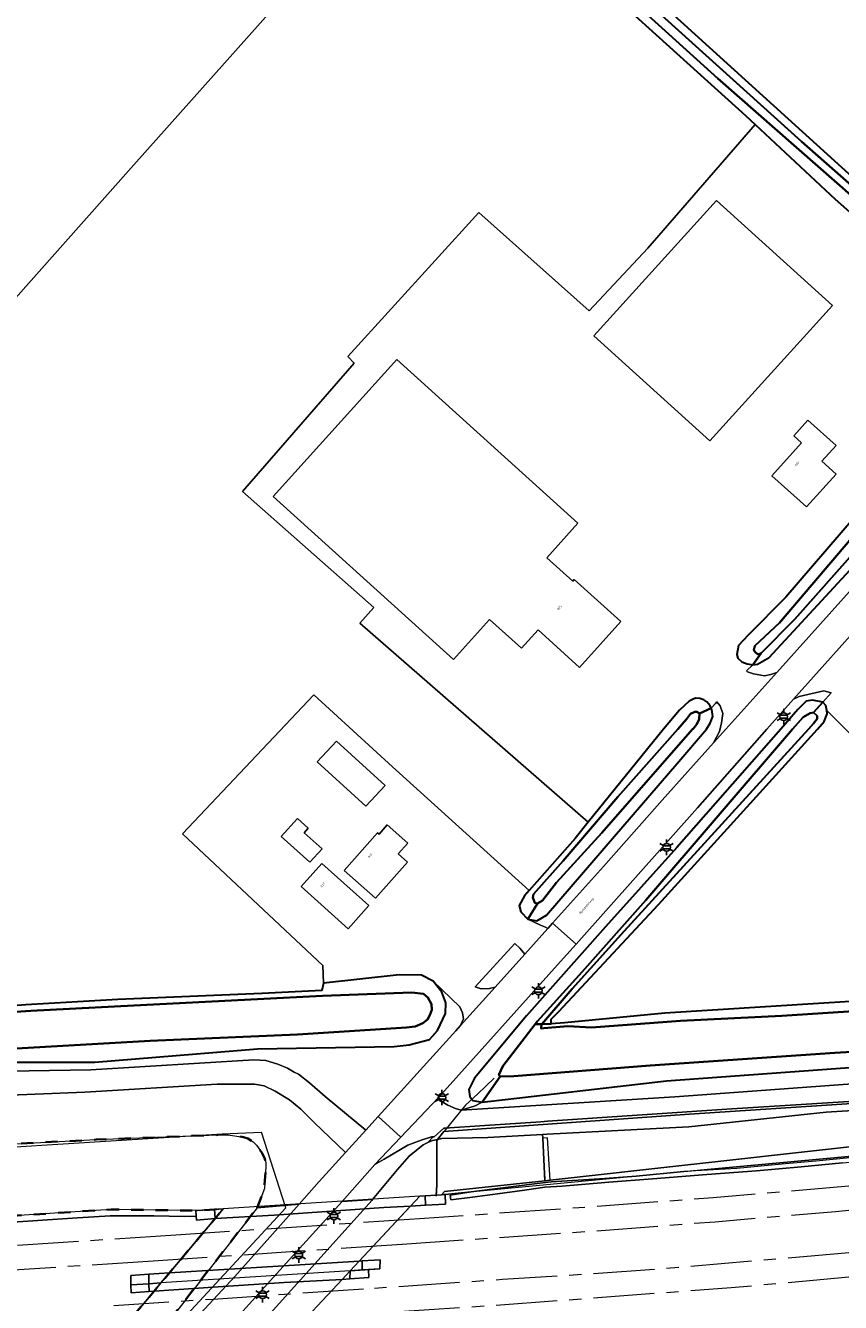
# Model space of a CAD drawing. Extents: x 105780 to 185197, y 477999 to 525027.
# Tile 193 of 256: x 109400 to 109534, y 478906 to 479115. Entities that reach past the tile are written whole.
import ezdxf
from ezdxf.enums import TextEntityAlignment as Align

# ---------------------------------------------------------------- set-up
doc = ezdxf.new("R2010")
doc.units = 0
doc.linetypes.add('AM-AS', pattern=[16, 10, -2, 2, -2])
doc.linetypes.add('XX-HIDDEN', pattern=[4, 2, -2])
for name, color, linetype, lineweight in [('B-GV-GR-GRAS_GAZON-G', 252, 'Continuous', 13), ('B-GV-GR-MATERIAALGRENS-G', 252, 'XX-HIDDEN', 35), ('B-RO-IE-MEUBILAIR_WEGMEUBILAIR-S', 252, 'Continuous', 25), ('B-RO-IE-TERREINAFSCHEIDING_KUNSTMATIG_HEKWERK-G', 252, 'IE-TERREINAFSCHEIDING-KUNSTMATIG', 18), ('B-RO-IE-TERREINAFSCHEIDING_KUNSTMATIG_SCHUTTING-G', 252, 'IE-TERREINAFSCHEIDING-KUNSTMATIG-DICHT', 18), ('B-WE-AM-AS_SPOOR-G', 252, 'AM-AS', 18), ('B-WE-GW-WATERGANG_SLOOT_INSTEEK-G', 252, 'Continuous', 30), ('B-WE-KW-KUNSTWERK-GV', 170, 'Continuous', 18), ('B-XX-KG-KADASTRAAL_BEBOUWING-G', 252, 'Continuous', 20), ('B1-WE-GR-BOUWLAND-GV', 80, 'Continuous', 13), ('B1-WE-GW-TALUD_KRUIN-G', 252, 'Continuous', 25), ('B1-WE-KW-KUNSTWERK_GELUIDSWERING_SCHERM-G', 170, 'Continuous', 18), ('B1-WE-OG-BEBOUWING-T18', 7, 'Continuous', 18), ('B1-WE-OG-BEBOUWING_TRAP-GV', 7, 'Continuous', 18), ('B1-WE-OG-TERREIN_ERF-GV', 252, 'Continuous', 18), ('B1-WE-OG-TOPOGRAFIE-T18', 10, 'Continuous', 18), ('B1-WE-OG-WEG-GV', 7, 'Continuous', 18), ('B1-WE-VH-VERHARDING_ASFALT-GV', 252, 'Continuous', 18), ('B1-WE-VH-VERHARDING_FUNDERING_ZAND-GV', 7, 'Continuous', 18), ('B1-WE-VH-VERHARDING_GESLOTEN-GV', 252, 'Continuous', 18), ('B1-WE-VH-VERHARDING_HALFVERHARDING-GV', 252, 'Continuous', 18), ('B1-WE-VH-VERHARDING_OPEN-GV', 252, 'Continuous', 18)]:
    doc.layers.add(name, color=color, linetype=linetype, lineweight=lineweight)
doc.styles.add('NLCS-ISO', font='NLCS-ISO.ttf')
doc.styles.add('NLCS-ISO-M200-T18', font='NLCS-ISO.ttf', dxfattribs={"height": 0.36})
doc.linetypes.add('IE-TERREINAFSCHEIDING-KUNSTMATIG', pattern='A,4,[82,NLCS.SHX,S=0.75,R=90,X=0,Y=0],4,-2', length=10)
doc.linetypes.add('IE-TERREINAFSCHEIDING-KUNSTMATIG-DICHT', pattern='A,8,-1,[82,NLCS.SHX,S=0.75,R=90,X=0,Y=0],-1', length=10)

# ---------------------------------------------------------------- blocks, each defined once
blk = doc.blocks.new('B-SIE-WEG_LICHTMAST-SO')
at = {"ltscale": 0.1}
for p, q in [((-1.1, 0.63), (-2.19, 1.27)), ((0, 1.27), (0, 2.53)), ((1.1, 0.63), (2.19, 1.27)), ((-1.1, -0.63), (-2.19, -1.27)), ((0, -1.27), (0, -2.53)), ((1.1, -0.63), (2.19, -1.27))]:
    blk.add_line(p, q, dxfattribs=at)
at = {"flags": 128}
for points in [[(-1.16, 0.5), (1.16, 0.5)], [(-1.16, -0.5), (1.16, -0.5)]]:
    blk.add_lwpolyline(points, dxfattribs=at)
at = {"ltscale": 0.1}
blk.add_circle((0, 0), 1.27, dxfattribs=at)
at = {"style": 'NLCS-ISO'}
blk.add_attdef('TYPE', text='', height=1.8, dxfattribs=at).set_placement((0, 2.53), align=Align.BOTTOM_CENTER)

msp = doc.modelspace()

# ---------------------------------------------------------------- linework, layer by layer
at = {"layer": 'B-GV-GR-GRAS_GAZON-G', "flags": 128}
for points in [[(109488.839, 478951.889), (109505.296, 478953.442), (109539.174, 478955.585), (109564.576, 478957.38), (109559.549, 478962.407), (109566.825, 478970.874), (109567.126, 478972.198), (109535.696, 478999.247), (109531.881, 479003.08), (109531.898, 479002.516), (109531.43, 479001.27), (109530.337, 479000), (109517.716, 478986.068), (109504.251, 478971.286), (109487.901, 478953.728), (109486.696, 478952.479), (109486.673, 478951.72)], [(109601.577, 478943.728), (109596.63, 478943.205), (109551.834, 478939.686), (109509.328, 478936.935), (109469.095, 478934.044), (109468.055, 478932.768), (109468.762, 478932.931), (109476.303, 478933.106), (109485.263, 478933.577), (109486.039, 478933.618), (109509.252, 478934.84), (109531.737, 478937.262), (109553.81, 478938.625), (109570.298, 478939.969), (109595.628, 478942.346), (109601.613, 478943.012)], [(109486.039, 478933.618), (109485.263, 478933.577), (109485.29, 478932.995), (109485.612, 478925.965), (109486.513, 478926.072), (109601.815, 478938.913), (109601.613, 478943.012), (109595.628, 478942.346), (109570.298, 478939.969), (109553.81, 478938.625), (109531.737, 478937.262), (109509.252, 478934.84)], [(109601.815, 478938.913), (109486.513, 478926.072), (109485.612, 478925.965), (109469.194, 478924.234), (109468.683, 478923.695), (109468.997, 478923.725), (109469.29, 478923.753), (109473.546, 478924.16), (109485.264, 478925.645), (109486.65, 478925.793), (109495.461, 478926.385), (109500.625, 478926.748), (109508.403, 478927.491), (109512.884, 478927.919), (109565.642, 478932.773), (109602.088, 478936.987)], [(109467.83, 478923.64), (109468.683, 478923.695), (109469.194, 478924.234), (109485.612, 478925.965), (109485.29, 478932.995), (109485.263, 478933.577), (109476.303, 478933.106), (109468.762, 478932.931), (109468.055, 478932.768), (109467.928, 478932.613), (109467.932, 478925.33)]]:
    msp.add_lwpolyline(points, close=True, dxfattribs=at)
msp.add_lwpolyline([(109443.522, 478900.311), (109452.414, 478909.835), (109453.734, 478911.249), (109455.205, 478912.824), (109463.444, 478921.648), (109463.619, 478921.835), (109465.142, 478923.466), (109465.99, 478923.521), (109467.83, 478923.64), (109467.932, 478925.33), (109467.928, 478932.613), (109468.055, 478932.768), (109467.194, 478932.57), (109466.469, 478932.246), (109465.711, 478931.907), (109463.389, 478930.017), (109461.478, 478927.85), (109457.374, 478922.928), (109457.248, 478922.777), (109435.242, 478898.294)], dxfattribs=at)
at = {"layer": 'B-GV-GR-MATERIAALGRENS-G', "flags": 128}
msp.add_lwpolyline([(109438.46, 478921.554), (109439.652, 478924.71), (109439.895, 478928.342), (109439.866, 478928.981), (109439.719, 478929.602), (109439.29, 478930.538), (109438.349, 478931.832), (109437.83, 478932.353), (109436.927, 478932.945), (109436.212, 478933.154), (109433.315, 478933.579), (109431.955, 478933.497), (109412.093, 478932.737), (109383.64, 478931.238), (109370.998, 478930.383), (109358.843, 478929.804), (109312.09, 478927.222), (109284.796, 478925.602), (109244.685, 478923.83), (109190.964, 478920.737), (109191.05, 478919.529), (109191.983, 478906.396), (109197.101, 478906.908), (109201.553, 478907.802), (109206.867, 478908.301), (109222.471, 478909.48), (109244.96, 478911.462), (109268.229, 478913.396), (109297.899, 478915.668), (109321.326, 478916.876), (109341.799, 478918.408), (109353.683, 478917.537), (109372.492, 478918.53), (109414.545, 478921.298), (109428.405, 478921.111), (109428.648, 478921.108), (109431.489, 478921.292), (109432.904, 478921.383), (109431.559, 478919.783), (109424.078, 478910.879), (109422.7, 478909.239), (109421.562, 478907.884), (109413.588, 478898.394), (109412.17, 478896.706), (109410.855, 478896.616), (109408.974, 478896.491), (109405.408, 478886.037), (109407.586, 478886.362), (109410.344, 478887.481), (109412.241, 478888.475), (109414.002, 478890.254), (109419.54, 478897.268)], close=True, dxfattribs=at)
at = {"layer": 'B-RO-IE-TERREINAFSCHEIDING_KUNSTMATIG_HEKWERK-G', "flags": 128}
for points in [[(109601.577, 478943.728), (109596.63, 478943.205), (109551.834, 478939.686), (109509.328, 478936.935), (109469.095, 478934.044)], [(109477.307, 478942.787), (109474.624, 478940.26), (109472.637, 478938.389), (109472.082, 478937.708), (109469.474, 478934.509), (109469.095, 478934.044)], [(109176.295, 478906.332), (109172.353, 478912.304), (109174.595, 478916.597), (109176.189, 478918.252), (109178.728, 478919.059), (109191.386, 478919.812), (109244.685, 478923.83), (109284.796, 478925.602), (109312.09, 478927.222), (109343.183, 478928.695), (109363.176, 478929.303), (109432.722, 478933.666), (109439.164, 478933.956)], [(109405.024, 478885.887), (109409.857, 478885.04), (109414.924, 478890.657), (109420.882, 478897.449), (109443.176, 478921.582), (109439.164, 478933.956)], [(109469.095, 478934.044), (109467.928, 478932.613), (109467.932, 478925.33), (109467.821, 478923.487)], [(109485.271, 478933.522), (109485.379, 478931.244), (109485.634, 478926.177)]]:
    msp.add_lwpolyline(points, dxfattribs=at)
at = {"layer": 'B-RO-IE-TERREINAFSCHEIDING_KUNSTMATIG_SCHUTTING-G', "flags": 128}
for points in [[(109470.198, 478922.879), (109473.785, 478923.319), (109477.86, 478923.87), (109482.302, 478924.474), (109485.655, 478924.919), (109488.49, 478925.132), (109496.11, 478925.763), (109503.305, 478926.308), (109512.169, 478927.036), (109520.325, 478927.635), (109527.67, 478928.299), (109534.424, 478928.936), (109540.666, 478929.493), (109550.484, 478930.371), (109555.264, 478930.822), (109560.152, 478931.33), (109566.518, 478932.01), (109574.353, 478932.891), (109582.995, 478933.819), (109590.985, 478934.728), (109602.19, 478935.897), (109602.1, 478936.682)], [(109465.142, 478923.466), (109432.904, 478921.383)], [(109465.142, 478923.466), (109465.99, 478923.521), (109468.683, 478923.695), (109469.29, 478923.753)], [(109338.673, 478916.009), (109338.764, 478915.203), (109344.748, 478915.587), (109350.642, 478915.99), (109363.048, 478916.847), (109367.862, 478917.155), (109376.249, 478917.723), (109385.482, 478918.359), (109396.792, 478919.097), (109409.009, 478919.9), (109414.369, 478920.258), (109415.872, 478920.272), (109421.55, 478920.238), (109426.538, 478920.125), (109428.461, 478920.2)], [(109428.405, 478921.111), (109428.648, 478921.108), (109431.489, 478921.292), (109432.904, 478921.383)], [(109431.559, 478919.783), (109441.27, 478920.378), (109459.227, 478921.593), (109463.619, 478921.835)], [(109469.36, 478922.181), (109466.044, 478921.981), (109463.619, 478921.835)], [(109428.501, 478919.537), (109431.559, 478919.783)], [(109455.205, 478912.824), (109441.906, 478912.004), (109424.078, 478910.879)], [(109458.652, 478913.04), (109455.205, 478912.824)], [(109424.078, 478910.879), (109417.735, 478910.483)], [(109421.562, 478907.884), (109432.091, 478908.609), (109442.875, 478909.292), (109452.414, 478909.835)], [(109453.734, 478911.249), (109422.7, 478909.239)], [(109456.789, 478910.112), (109452.414, 478909.835)], [(109453.734, 478911.249), (109458.585, 478911.563)], [(109417.781, 478908.92), (109422.7, 478909.239)], [(109421.562, 478907.884), (109417.817, 478907.648)]]:
    msp.add_lwpolyline(points, dxfattribs=at)
at = {"layer": 'B-WE-AM-AS_SPOOR-G', "flags": 128}
for points in [[(109980.506, 478981.124), (109958.612, 478977.754), (109923.482, 478972.774), (109897.706, 478969.366), (109630.141, 478935.377), (109601.719, 478931.932), (109572.265, 478928.679), (109552.609, 478926.704), (109532.938, 478924.885), (109513.252, 478923.222), (109495.641, 478921.864), (109465.878, 478919.801)], [(109980.506, 478977.088), (109959.191, 478973.803), (109923.953, 478968.802), (109898.177, 478965.395), (109630.623, 478931.408), (109602.21, 478927.963), (109572.688, 478924.702), (109552.985, 478922.723), (109533.268, 478920.899), (109513.537, 478919.232), (109493.295, 478917.684), (109462.17, 478915.536), (109462.208, 478915.538)], [(109980.506, 478965.103), (109976.635, 478964.495), (109960.729, 478962.108), (109920.354, 478956.327), (109899.811, 478953.591), (109865.029, 478949.335), (109854.647, 478948.192), (109794.02, 478942.125), (109774.604, 478940.336), (109726.278, 478935.649), (109687.967, 478931.434), (109681.346, 478930.544), (109646.651, 478926.36), (109607.127, 478921.459), (109580.268, 478918.524), (109534.287, 478914.066), (109504.818, 478911.559), (109492.689, 478910.671), (109478.686, 478909.794), (109455.925, 478908.241)], [(109980.506, 478961.104), (109956.556, 478957.506), (109923.25, 478952.774), (109896.65, 478949.322), (109865.329, 478945.56), (109849.447, 478943.797), (109823.295, 478941.171), (109795.775, 478938.285), (109735.531, 478932.518), (109713.555, 478930.315), (109693.471, 478928.035), (109599.687, 478916.615), (109563.951, 478912.777), (109516.206, 478908.433), (109477.354, 478905.53), (109459.944, 478904.393), (109456.116, 478904.241), (109452.254, 478903.977)], [(109465.878, 478919.801), (109425.128, 478917.094)], [(109425.128, 478917.094), (109281.567, 478907.599), (109255.537, 478905.773), (109223.173, 478903.214), (109197.494, 478900.905)], [(109462.208, 478915.539), (109421.4, 478912.84)], [(109421.4, 478912.84), (109282.681, 478903.666), (109255.798, 478901.783), (109223.478, 478899.226), (109202.021, 478897.296)], [(109455.925, 478908.241), (109431.24, 478906.556), (109414.985, 478905.52)]]:
    msp.add_lwpolyline(points, dxfattribs=at)
at = {"layer": 'B-WE-GW-WATERGANG_SLOOT_INSTEEK-G', "flags": 128}
for points in [[(109487.422, 479134.535), (109486.419, 479133.705), (109485.882, 479133.053), (109485.446, 479132.523), (109485.18, 479131.49), (109485.157, 479130.795), (109518.517, 479100.584), (109520.111, 479099.1), (109533.222, 479086.889), (109554.34, 479068.229), (109555.941, 479067.453), (109556.794, 479067.162), (109557.589, 479067.172), (109558.326, 479067.415), (109558.837, 479067.896), (109559.156, 479068.583), (109559.212, 479069.344), (109559.064, 479069.944), (109558.165, 479070.899), (109543.146, 479084.074), (109501.455, 479121.873)], [(109555.11, 479070.15), (109539.782, 479084.03), (109513.977, 479106.673), (109488.226, 479130.011), (109487.235, 479130.906), (109488.199, 479132.085), (109496.32, 479124.699), (109527.721, 479096.321), (109553.716, 479073.406), (109556.4, 479071.172), (109556.881, 479070.627), (109557.024, 479069.861), (109556.587, 479069.642), (109555.99, 479069.627)], [(109487.235, 479130.906), (109488.226, 479130.011), (109513.977, 479106.673), (109539.782, 479084.03), (109555.11, 479070.15), (109555.99, 479069.627), (109556.587, 479069.642), (109557.024, 479069.861), (109556.881, 479070.627), (109556.4, 479071.172), (109553.716, 479073.406), (109527.721, 479096.321), (109496.32, 479124.699), (109488.199, 479132.085)], [(109537.019, 479027.551), (109539.415, 479030.098), (109541.576, 479032.552), (109542.516, 479034.048), (109542.614, 479035.106), (109542.511, 479036.103), (109541.306, 479035.426), (109541.287, 479034.797), (109540.388, 479033.564), (109526.602, 479018.034), (109521.1, 479012.465), (109519.743, 479010.567), (109520.507, 479010.644), (109522.429, 479011.747)], [(109520.596, 479012.248), (109521.1, 479012.465), (109526.602, 479018.034), (109540.388, 479033.564), (109541.287, 479034.797), (109541.306, 479035.426), (109540.888, 479035.869), (109540.495, 479036.047), (109540.029, 479035.961), (109537.804, 479033.575), (109524.098, 479017.413), (109520.076, 479013.688), (109519.889, 479012.965), (109520.142, 479012.56)], [(109491.749, 478960.222), (109502.202, 478971.986), (109526.24, 479000), (109527.978, 479001.952), (109529.126, 479002.647), (109529.658, 479002.731), (109531.192, 479004.426), (109529.536, 479004.784), (109528.468, 479004.591), (109527.133, 479003.215), (109524.304, 479000), (109507.29, 478980.617), (109495.567, 478967.591), (109482.635, 478953.022), (109474.096, 478942.787), (109473.185, 478940.926), (109473.319, 478939.789), (109473.819, 478939.148), (109475.372, 478938.898), (109478.292, 478943.09), (109478.066, 478943.329), (109478.748, 478944.761), (109484.055, 478951.657), (109484.425, 478952.139)], [(109484.413, 478971.426), (109484.01, 478971.554), (109483.688, 478972.435), (109483.762, 478972.955), (109488.628, 478978.441), (109497.591, 478988.915), (109507.443, 479000), (109508.847, 479001.661), (109509.535, 479002.503), (109510.208, 479002.847), (109510.572, 479002.836), (109510.961, 479002.56), (109512.901, 479003.47), (109512.715, 479003.85), (109512.203, 479004.462), (109511.716, 479004.808), (109511.06, 479005.027), (109510.333, 479005.081), (109509.963, 479004.927), (109509.291, 479004.615), (109507.723, 479003.138), (109505.072, 479000), (109492.731, 478984.752), (109490.58, 478982.095), (109483.071, 478973.58), (109482.299, 478972.705), (109481.433, 478971.096), (109481.695, 478970.095), (109482.827, 478968.894)], [(109504.251, 478971.286), (109517.716, 478986.068), (109530.337, 479000), (109531.43, 479001.27), (109531.898, 479002.516), (109531.881, 479003.08), (109531.691, 479003.897), (109531.192, 479004.426), (109529.658, 479002.731), (109530.273, 479002.215), (109530.258, 479001.719), (109529.704, 479000.94), (109528.842, 479000), (109510.655, 478980.048), (109498.651, 478966.879), (109490.125, 478957.438), (109485.134, 478951.665), (109486.673, 478951.72), (109486.696, 478952.479), (109487.901, 478953.728)], [(109493.988, 478978.898), (109507.297, 478994.327), (109512.119, 479000), (109512.763, 479000.999), (109513.193, 479002.08), (109513.028, 479003.211), (109512.901, 479003.47), (109510.961, 479002.56), (109510.935, 479001.665), (109510.546, 479000.849), (109509.926, 479000.072), (109509.863, 479000), (109494.976, 478983.013), (109487.535, 478974.875), (109485.24, 478971.924), (109484.413, 478971.426), (109482.827, 478968.894), (109484.338, 478968.615), (109485.883, 478969.503)], [(109507.443, 479000), (109497.591, 478988.915), (109488.628, 478978.441), (109483.762, 478972.955), (109483.688, 478972.435), (109484.01, 478971.554), (109484.413, 478971.426), (109485.24, 478971.924), (109487.535, 478974.875), (109494.976, 478983.013), (109509.863, 479000), (109509.926, 479000.072), (109510.546, 479000.849), (109510.935, 479001.665), (109510.961, 479002.56), (109510.572, 479002.836), (109510.208, 479002.847), (109509.535, 479002.503), (109508.847, 479001.661)], [(109510.655, 478980.048), (109528.842, 479000), (109529.704, 479000.94), (109530.258, 479001.719), (109530.273, 479002.215), (109529.658, 479002.731), (109529.126, 479002.647), (109527.978, 479001.952), (109526.24, 479000), (109502.202, 478971.986), (109491.749, 478960.222), (109484.425, 478952.139), (109484.055, 478951.657), (109485.134, 478951.665), (109490.125, 478957.438), (109498.651, 478966.879)], [(109507.848, 478952.229), (109524.476, 478953.011), (109548.85, 478954.606), (109575.542, 478956.074), (109589.324, 478956.824), (109600.787, 478957.701), (109601.19, 478957.573), (109599.215, 478959.693), (109598.114, 478959.959), (109574.813, 478958.026), (109564.576, 478957.38), (109539.174, 478955.585), (109505.296, 478953.442), (109488.839, 478951.889), (109486.673, 478951.72), (109485.134, 478951.665), (109485.003, 478951.146), (109485.056, 478950.971), (109485.463, 478951.017), (109489.42, 478951.305), (109493.3, 478951.096)], [(109462.937, 478951.131), (109464.393, 478951.262), (109465.628, 478951.805), (109466.401, 478952.421), (109466.77, 478953.107), (109467.088, 478954.026), (109467.057, 478954.956), (109466.45, 478956.019), (109465.714, 478956.621), (109463.805, 478956.853), (109449.158, 478956.303), (109431.017, 478955.392), (109415.083, 478954.532), (109401.361, 478953.839), (109391.588, 478953.212), (109390.313, 478953.308), (109387.556, 478953.11), (109389.906, 478951.277), (109393.013, 478948.398), (109395.133, 478947.464), (109420.953, 478948.9), (109445.079, 478949.98)]]:
    msp.add_lwpolyline(points, close=True, dxfattribs=at)
for points in [[(109536.233, 479034.534), (109525.144, 479021.641), (109518.96, 479015.429), (109517.384, 479013.72), (109517.108, 479012.237), (109517.289, 479011.635), (109517.935, 479011.052), (109518.819, 479010.694), (109519.743, 479010.567), (109521.1, 479012.465), (109520.596, 479012.248), (109520.142, 479012.56), (109519.889, 479012.965), (109520.076, 479013.688), (109524.098, 479017.413), (109537.804, 479033.575)], [(109703.057, 478961.466), (109691.356, 478960.422), (109675.281, 478958.695), (109655.022, 478956.861), (109622.998, 478953.752), (109597.212, 478951.503), (109575.967, 478949.698), (109553.743, 478948.155), (109533.155, 478946.969), (109502.904, 478944.911), (109480.557, 478943.139), (109478.292, 478943.09), (109475.372, 478938.898), (109505.554, 478942.389), (109542.367, 478945.028), (109582.001, 478948.284), (109606.94, 478950.285), (109635.81, 478952.928), (109668.552, 478956.156), (109700.309, 478959.647)], [(109397.265, 478945.444), (109411.865, 478945.418), (109438.502, 478947.601), (109460.939, 478947.983), (109463.401, 478948.26), (109466.698, 478949.155), (109467.191, 478949.704), (109468.027, 478950.633), (109469.335, 478953.398), (109469.388, 478955.148), (109468.74, 478956.919), (109467.333, 478958.713), (109465.435, 478959.704), (109461.758, 478959.756), (109449.347, 478958.369), (109449.076, 478957.156), (109439.26, 478956.706), (109415.606, 478955.727), (109400.525, 478954.801), (109392.561, 478954.246)], [(109391.588, 478953.212), (109401.361, 478953.839), (109415.083, 478954.532), (109431.017, 478955.392), (109449.158, 478956.303), (109463.805, 478956.853), (109465.714, 478956.621), (109466.45, 478956.019), (109467.057, 478954.956), (109467.088, 478954.026), (109466.77, 478953.107), (109466.401, 478952.421), (109465.628, 478951.805), (109464.393, 478951.262), (109462.937, 478951.131), (109445.079, 478949.98), (109420.953, 478948.9), (109395.133, 478947.464)], [(109548.85, 478954.606), (109524.476, 478953.011), (109507.848, 478952.229), (109493.3, 478951.096), (109489.42, 478951.305), (109485.463, 478951.017), (109485.056, 478950.971), (109485.003, 478951.146), (109485.134, 478951.665), (109484.055, 478951.657), (109478.748, 478944.761), (109478.066, 478943.329), (109478.292, 478943.09), (109480.557, 478943.139), (109502.904, 478944.911), (109533.155, 478946.969), (109553.743, 478948.155)]]:
    msp.add_lwpolyline(points, dxfattribs=at)
at = {"layer": 'B-WE-KW-KUNSTWERK-GV', "flags": 128}
msp.add_lwpolyline([(109441.952, 478898.631), (109443.522, 478900.311), (109452.414, 478909.835), (109453.734, 478911.249), (109455.205, 478912.824), (109465.142, 478923.466), (109432.904, 478921.383), (109431.559, 478919.783), (109422.7, 478909.239), (109421.562, 478907.884), (109413.588, 478898.394), (109412.17, 478896.706)], close=True, dxfattribs=at)
at = {"layer": 'B-XX-KG-KADASTRAAL_BEBOUWING-G', "flags": 128}
for points in [[(109532.78, 479069.454), (109513.768, 479086.666), (109493.682, 479064.48), (109512.694, 479047.267)], [(109498.11, 479017.649), (109490.456, 479024.56), (109490.197, 479024.273), (109485.947, 479028.11), (109491.054, 479033.766), (109461.369, 479060.568), (109441.098, 479038.117), (109470.653, 479011.432), (109476.576, 479017.992), (109481.819, 479013.258), (109484.534, 479016.265), (109491.324, 479010.134)], [(109533.39, 479041.82), (109531.062, 479043.91), (109533.383, 479046.497), (109528.764, 479050.642), (109526.458, 479048.073), (109527.716, 479046.945), (109522.866, 479041.54), (109528.557, 479036.434)], [(109451.453, 478998.021), (109448.317, 478994.639), (109456.298, 478987.412), (109459.434, 478990.794)], [(109449.115, 478980.368), (109446.18, 478983.013), (109446.849, 478983.756), (109445.066, 478985.363), (109442.422, 478982.429), (109447.092, 478978.22)], [(109463.163, 478981.326), (109459.788, 478984.319), (109458.456, 478982.817), (109458.221, 478983.025), (109452.747, 478976.851), (109457.895, 478972.286), (109463.139, 478978.199), (109461.6, 478979.564)], [(109456.803, 478971.092), (109449.084, 478978.005), (109445.686, 478974.211), (109453.405, 478967.298)]]:
    msp.add_lwpolyline(points, close=True, dxfattribs=at)
at = {"layer": 'B1-WE-GR-BOUWLAND-GV', "flags": 128}
msp.add_lwpolyline([(109531.754, 479140.148), (109491.93, 479175.472), (109469.808, 479150.428), (109483.668, 479137.922), (109482.743, 479137.047), (109482.063, 479136.427), (109485.882, 479133.053), (109486.419, 479133.705), (109487.422, 479134.535), (109501.455, 479121.873), (109543.146, 479084.074), (109558.165, 479070.899), (109559.064, 479069.944), (109566.598, 479063.132), (109567.753, 479062.163), (109590.647, 479087.731), (109589.556, 479088.822)], close=True, dxfattribs=at)
for points in [[(109466.886, 479147.088), (109418.233, 479092.505), (109337.508, 479001.62)], [(109392.561, 478954.246), (109400.525, 478954.801), (109415.606, 478955.727), (109439.26, 478956.706), (109449.076, 478957.156), (109449.347, 478958.369), (109449.235, 478961.249), (109426.246, 478982.878), (109447.744, 479005.632), (109460.674, 478993.85), (109483.071, 478973.58), (109490.58, 478982.095), (109492.731, 478984.752), (109455.304, 479017.405), (109457.606, 479019.945), (109436.082, 479038.942), (109454.378, 479059.976), (109453.346, 479061.088), (109474.817, 479084.702), (109492.924, 479068.586), (109502.513, 479078.831), (109520.111, 479099.1), (109518.517, 479100.584), (109485.157, 479130.795)]]:
    msp.add_lwpolyline(points, dxfattribs=at)
at = {"layer": 'B1-WE-GW-TALUD_KRUIN-G', "flags": 128}
for points in [[(109486.513, 478926.072), (109601.815, 478938.913)], [(109468.683, 478923.695), (109469.194, 478924.234), (109485.612, 478925.965)]]:
    msp.add_lwpolyline(points, dxfattribs=at)
at = {"layer": 'B1-WE-KW-KUNSTWERK_GELUIDSWERING_SCHERM-G', "flags": 128}
for points in [[(109602.097, 478936.988), (109565.642, 478932.773), (109512.884, 478927.919), (109468.683, 478923.695), (109465.142, 478923.466)], [(109465.142, 478923.466), (109432.904, 478921.383)], [(109432.904, 478921.383), (109428.648, 478921.108), (109414.545, 478921.298), (109372.492, 478918.53), (109337.782, 478915.943)]]:
    msp.add_lwpolyline(points, dxfattribs=at)
at = {"layer": 'B1-WE-OG-BEBOUWING_TRAP-GV', "flags": 128}
msp.add_lwpolyline([(109485.29, 478932.995), (109485.612, 478925.965), (109486.513, 478926.072), (109486.076, 478933.034)], close=True, dxfattribs=at)
at = {"layer": 'B1-WE-OG-TERREIN_ERF-GV', "flags": 128}
for points in [[(109554.34, 479068.229), (109533.222, 479086.889), (109520.111, 479099.1), (109502.513, 479078.831), (109492.924, 479068.586), (109474.817, 479084.702), (109453.346, 479061.088), (109454.378, 479059.976), (109436.082, 479038.942), (109457.606, 479019.945), (109455.304, 479017.405), (109492.731, 478984.752), (109505.072, 479000), (109507.723, 479003.138), (109509.291, 479004.615), (109509.963, 479004.927), (109510.333, 479005.081), (109511.06, 479005.027), (109511.716, 479004.808), (109512.203, 479004.462), (109512.715, 479003.85), (109512.901, 479003.47), (109513.635, 479004.238), (109513.85, 479004.462), (109514.389, 479003.845), (109514.821, 479002.601), (109514.613, 479001.067), (109514.269, 478999.62), (109513.269, 478997.748), (109515.297, 479000), (109523.665, 479009.295), (109522.665, 479008.956), (109521.632, 479008.732), (109519.863, 479009.052), (109518.883, 479009.415), (109518.687, 479009.549), (109519.743, 479010.567), (109518.819, 479010.694), (109517.935, 479011.052), (109517.289, 479011.635), (109517.108, 479012.237), (109517.384, 479013.72), (109518.96, 479015.429), (109525.144, 479021.641), (109536.233, 479034.534)], [(109534.809, 479014.315), (109526.397, 479004.914), (109527.34, 479005.38), (109531.37, 479006.31), (109532.592, 479005.988), (109531.192, 479004.426), (109531.691, 479003.897), (109531.881, 479003.08), (109535.696, 478999.247)]]:
    msp.add_lwpolyline(points, dxfattribs=at)
for points in [[(109513.768, 479086.666), (109532.78, 479069.454), (109512.694, 479047.267), (109493.682, 479064.48)], [(109491.054, 479033.766), (109485.947, 479028.11), (109490.197, 479024.273), (109490.456, 479024.56), (109498.11, 479017.649), (109491.324, 479010.134), (109484.534, 479016.265), (109481.819, 479013.258), (109476.576, 479017.992), (109470.653, 479011.432), (109441.098, 479038.117), (109461.369, 479060.568)], [(109526.458, 479048.073), (109528.764, 479050.642), (109533.383, 479046.497), (109531.062, 479043.91), (109533.39, 479041.82), (109528.557, 479036.434), (109522.866, 479041.54), (109527.716, 479046.945)], [(109483.071, 478973.58), (109460.674, 478993.85), (109447.744, 479005.632), (109426.246, 478982.878), (109449.235, 478961.249), (109449.347, 478958.369), (109461.758, 478959.756), (109465.435, 478959.704), (109467.333, 478958.713), (109471.717, 478954.482), (109472.145, 478953.518), (109472.323, 478952.555), (109471.824, 478951.44), (109477.47, 478957.708), (109476.549, 478957.51), (109475.18, 478957.456), (109474.184, 478957.801), (109480.714, 478964.899), (109481.547, 478964.119), (109482.334, 478963.113), (109486.125, 478967.332), (109485.73, 478967.582), (109484.915, 478967.893), (109482.827, 478968.894), (109481.695, 478970.095), (109481.433, 478971.096), (109482.299, 478972.705)], [(109459.434, 478990.794), (109456.298, 478987.412), (109448.317, 478994.639), (109451.453, 478998.021)], [(109446.849, 478983.756), (109446.18, 478983.013), (109449.115, 478980.368), (109447.092, 478978.22), (109442.422, 478982.429), (109445.066, 478985.363)], [(109458.221, 478983.025), (109458.456, 478982.817), (109459.788, 478984.319), (109463.163, 478981.326), (109461.6, 478979.564), (109463.139, 478978.199), (109457.895, 478972.286), (109452.747, 478976.851)], [(109456.803, 478971.092), (109453.405, 478967.298), (109445.686, 478974.211), (109449.084, 478978.005)]]:
    msp.add_lwpolyline(points, close=True, dxfattribs=at)
at = {"layer": 'B1-WE-OG-WEG-GV', "flags": 128}
for points in [[(109523.665, 479009.295), (109546.561, 479034.806), (109546.17, 479036.21), (109545.84, 479036.8), (109544.228, 479038.137), (109543.869, 479037.736), (109542.511, 479036.103), (109542.614, 479035.106), (109542.516, 479034.048), (109541.576, 479032.552), (109539.415, 479030.098), (109537.019, 479027.551), (109522.429, 479011.747), (109520.507, 479010.644), (109519.743, 479010.567), (109518.687, 479009.549), (109518.883, 479009.415), (109519.863, 479009.052), (109521.632, 479008.732), (109522.665, 479008.956)], [(109531.192, 479004.426), (109532.592, 479005.988), (109531.37, 479006.31), (109527.34, 479005.38), (109526.397, 479004.914), (109522.046, 479000), (109510.679, 478987.138), (109490.753, 478964.777), (109487.728, 478961.383), (109468.183, 478939.644), (109468.778, 478938.948), (109469.755, 478938.408), (109470.994, 478937.822), (109471.917, 478937.579), (109474.225, 478938.258), (109475.372, 478938.898), (109473.819, 478939.148), (109473.319, 478939.789), (109473.185, 478940.926), (109474.096, 478942.787), (109482.635, 478953.022), (109495.567, 478967.591), (109507.29, 478980.617), (109524.304, 479000), (109527.133, 479003.215), (109528.468, 479004.591), (109529.536, 479004.784)], [(109513.269, 478997.748), (109514.269, 478999.62), (109514.613, 479001.067), (109514.821, 479002.601), (109514.389, 479003.845), (109513.85, 479004.462), (109513.635, 479004.238), (109512.901, 479003.47), (109513.028, 479003.211), (109513.193, 479002.08), (109512.763, 479000.999), (109512.119, 479000), (109507.297, 478994.327), (109493.988, 478978.898), (109485.883, 478969.503), (109484.338, 478968.615), (109482.827, 478968.894), (109484.915, 478967.893), (109485.73, 478967.582), (109486.125, 478967.332), (109486.908, 478968.203), (109495.247, 478977.486), (109504.85, 478988.398)], [(109482.334, 478963.113), (109481.547, 478964.119), (109480.714, 478964.899), (109474.184, 478957.801), (109475.18, 478957.456), (109476.549, 478957.51), (109477.47, 478957.708)], [(109467.313, 478933.188), (109467.061, 478933.182), (109465.372, 478932.652), (109463.173, 478931.809), (109459.306, 478929.516), (109457.761, 478928.652), (109452.392, 478922.611), (109457.374, 478922.928), (109461.478, 478927.85), (109463.389, 478930.017), (109465.711, 478931.907), (109466.469, 478932.246)]]:
    msp.add_lwpolyline(points, close=True, dxfattribs=at)
for points in [[(109700.309, 478959.647), (109668.552, 478956.156), (109635.81, 478952.928), (109606.94, 478950.285), (109582.001, 478948.284), (109542.367, 478945.028), (109505.554, 478942.389), (109475.372, 478938.898), (109474.225, 478938.258), (109471.917, 478937.579), (109506.933, 478939.773), (109570.317, 478944.394), (109614.987, 478948.66), (109661.837, 478953.452), (109727.581, 478960.229)], [(109394.278, 478943.892), (109411.193, 478944.177), (109437.943, 478945.8), (109439.905, 478945.705), (109441.841, 478945.091), (109443.441, 478944.435), (109444.556, 478943.775), (109445.228, 478943.438), (109447.026, 478942.07), (109449.636, 478939.794), (109456.286, 478934.302), (109458.311, 478936.535), (109471.047, 478950.578), (109471.824, 478951.44), (109472.323, 478952.555), (109472.145, 478953.518), (109471.717, 478954.482), (109467.333, 478958.713), (109468.74, 478956.919), (109469.388, 478955.148), (109469.335, 478953.398), (109468.027, 478950.633), (109467.191, 478949.704), (109466.698, 478949.155), (109463.401, 478948.26), (109460.939, 478947.983), (109438.502, 478947.601), (109411.865, 478945.418), (109397.265, 478945.444)], [(109719.781, 478956.796), (109671.091, 478951.763), (109616.166, 478946.037), (109575.56, 478942.12), (109543.354, 478939.463), (109516.303, 478937.781), (109486.046, 478935.746), (109484.966, 478935.673), (109475.769, 478935.054), (109469.166, 478934.634), (109469.098, 478934.629), (109467.485, 478933.192), (109467.313, 478933.188), (109466.469, 478932.246), (109467.194, 478932.57), (109468.055, 478932.768), (109469.095, 478934.044), (109509.328, 478936.935), (109551.834, 478939.686), (109596.63, 478943.205), (109601.577, 478943.728), (109638.586, 478947.638), (109685.191, 478952.42), (109705.347, 478954.691)], [(109383.64, 478931.238), (109412.093, 478932.737), (109431.955, 478933.497), (109433.315, 478933.579), (109436.212, 478933.154), (109436.927, 478932.945), (109437.83, 478932.353), (109438.349, 478931.832), (109439.29, 478930.538), (109439.719, 478929.602), (109439.866, 478928.981), (109439.895, 478928.342), (109439.652, 478924.71), (109438.46, 478921.554), (109445.381, 478922.161), (109448.626, 478925.874), (109452.931, 478930.611), (109447.789, 478935.552), (109445.621, 478937.748), (109443.796, 478939.26), (109441.397, 478940.663), (109439.602, 478941.547), (109438.048, 478941.802), (109431.923, 478941.844), (109410.219, 478940.501), (109393.871, 478939.875)]]:
    msp.add_lwpolyline(points, dxfattribs=at)
at = {"layer": 'B1-WE-VH-VERHARDING_ASFALT-GV', "flags": 128}
for points in [[(109627, 479124.55), (109568.343, 479059.098), (109561.889, 479051.897), (109550.549, 479039.25), (109546.561, 479034.806), (109523.665, 479009.295), (109515.297, 479000), (109513.269, 478997.748), (109504.85, 478988.398), (109495.247, 478977.486), (109486.908, 478968.203), (109490.753, 478964.777), (109510.679, 478987.138), (109522.046, 479000), (109526.397, 479004.914), (109534.809, 479014.315), (109604.91, 479092.635), (109611.222, 479099.688), (109616.43, 479105.5), (109621.01, 479110.622), (109625.832, 479116.008)], [(109393.871, 478939.875), (109410.219, 478940.501), (109431.923, 478941.844), (109438.048, 478941.802), (109439.602, 478941.547), (109441.397, 478940.663), (109443.796, 478939.26), (109445.621, 478937.748), (109447.789, 478935.552), (109452.931, 478930.611), (109456.286, 478934.302), (109449.636, 478939.794), (109447.026, 478942.07), (109445.228, 478943.438), (109444.556, 478943.775), (109443.441, 478944.435), (109441.841, 478945.091), (109439.905, 478945.705), (109437.943, 478945.8), (109411.193, 478944.177), (109394.278, 478943.892)], [(109570.317, 478944.394), (109506.933, 478939.773), (109471.917, 478937.579), (109470.994, 478937.822), (109469.755, 478938.408), (109468.778, 478938.948), (109468.183, 478939.644), (109462.031, 478933.155), (109457.761, 478928.652), (109459.306, 478929.516), (109463.173, 478931.809), (109465.372, 478932.652), (109467.061, 478933.182), (109467.313, 478933.188), (109467.485, 478933.192), (109469.098, 478934.629), (109469.166, 478934.634), (109475.769, 478935.054), (109484.966, 478935.673), (109486.046, 478935.746), (109516.303, 478937.781), (109543.354, 478939.463)], [(109419.553, 478883.549), (109428.067, 478894.765), (109430.204, 478897.806), (109432.174, 478900.266), (109441.648, 478910.737), (109452.392, 478922.611), (109457.761, 478928.652), (109462.031, 478933.155), (109458.311, 478936.535), (109456.286, 478934.302), (109452.931, 478930.611), (109448.626, 478925.874), (109445.381, 478922.161), (109434.781, 478910.307), (109422.777, 478897.33), (109422.328, 478896.781), (109420.494, 478894.449), (109418.323, 478891.511), (109412.9, 478884.337), (109410.743, 478881.403)]]:
    msp.add_lwpolyline(points, dxfattribs=at)
msp.add_lwpolyline([(109487.728, 478961.383), (109490.753, 478964.777), (109486.908, 478968.203), (109486.125, 478967.332), (109482.334, 478963.113), (109477.47, 478957.708), (109471.824, 478951.44), (109471.047, 478950.578), (109458.311, 478936.535), (109462.031, 478933.155), (109468.183, 478939.644)], close=True, dxfattribs=at)
at = {"layer": 'B1-WE-VH-VERHARDING_FUNDERING_ZAND-GV', "flags": 128}
for points in [[(109452.392, 478922.611), (109441.648, 478910.737), (109432.174, 478900.266), (109430.204, 478897.806), (109435.242, 478898.294), (109457.248, 478922.777), (109457.374, 478922.928)], [(109445.381, 478922.161), (109438.46, 478921.554), (109419.54, 478897.268), (109422.777, 478897.33), (109434.781, 478910.307)]]:
    msp.add_lwpolyline(points, close=True, dxfattribs=at)
at = {"layer": 'B1-WE-VH-VERHARDING_GESLOTEN-GV', "flags": 128}
for points in [[(109465.99, 478923.521), (109465.142, 478923.466), (109463.619, 478921.835), (109466.044, 478921.981)], [(109468.683, 478923.695), (109467.83, 478923.64), (109465.99, 478923.521), (109466.044, 478921.981), (109469.36, 478922.181), (109469.29, 478923.753), (109468.997, 478923.725)], [(109431.489, 478921.292), (109428.648, 478921.108), (109428.405, 478921.111), (109428.461, 478920.2), (109428.501, 478919.537), (109431.559, 478919.783)], [(109431.489, 478921.292), (109431.559, 478919.783), (109432.904, 478921.383)], [(109455.709, 478911.377), (109455.67, 478912.853), (109455.205, 478912.824), (109453.734, 478911.249)], [(109455.709, 478911.377), (109456.708, 478911.441), (109458.585, 478911.563), (109458.652, 478913.04), (109455.67, 478912.853)], [(109420.734, 478909.112), (109420.693, 478910.668), (109417.735, 478910.483), (109417.781, 478908.92)], [(109420.734, 478909.112), (109422.7, 478909.239), (109424.078, 478910.879), (109420.693, 478910.668)], [(109452.414, 478909.835), (109453.682, 478909.915), (109453.734, 478911.249)], [(109455.709, 478911.377), (109453.734, 478911.249), (109453.682, 478909.915), (109456.789, 478910.112), (109456.708, 478911.441)], [(109420.768, 478907.834), (109420.734, 478909.112), (109417.781, 478908.92), (109417.817, 478907.648)], [(109421.562, 478907.884), (109422.7, 478909.239), (109420.734, 478909.112), (109420.768, 478907.834)]]:
    msp.add_lwpolyline(points, close=True, dxfattribs=at)
at = {"layer": 'B1-WE-VH-VERHARDING_HALFVERHARDING-GV', "flags": 128}
for points in [[(109534.424, 478928.936), (109527.67, 478928.299), (109520.325, 478927.635), (109512.169, 478927.036), (109503.305, 478926.308), (109496.11, 478925.763), (109488.49, 478925.132), (109485.655, 478924.919), (109482.302, 478924.474), (109477.86, 478923.87), (109473.785, 478923.319), (109470.198, 478922.879), (109470.102, 478923.645), (109473.546, 478924.16), (109469.29, 478923.753), (109469.36, 478922.181), (109466.044, 478921.981), (109463.619, 478921.835), (109463.444, 478921.648), (109455.205, 478912.824), (109455.67, 478912.853), (109458.652, 478913.04), (109458.585, 478911.563), (109456.708, 478911.441), (109456.789, 478910.112), (109453.682, 478909.915), (109452.414, 478909.835), (109443.522, 478900.311)], [(109413.588, 478898.394), (109421.562, 478907.884), (109420.768, 478907.834), (109417.817, 478907.648), (109417.781, 478908.92), (109417.735, 478910.483), (109420.693, 478910.668), (109424.078, 478910.879), (109431.559, 478919.783), (109428.501, 478919.537), (109428.461, 478920.2), (109426.538, 478920.125), (109421.55, 478920.238), (109415.872, 478920.272), (109414.369, 478920.258), (109409.009, 478919.9), (109396.792, 478919.097)]]:
    msp.add_lwpolyline(points, dxfattribs=at)
for points in [[(109431.559, 478919.783), (109424.078, 478910.879), (109441.906, 478912.004), (109455.205, 478912.824), (109463.619, 478921.835), (109459.227, 478921.593), (109441.27, 478920.378)], [(109413.588, 478898.394), (109423.357, 478899.1), (109434.624, 478899.828), (109443.522, 478900.311), (109452.414, 478909.835), (109442.875, 478909.292), (109432.091, 478908.609), (109421.562, 478907.884)]]:
    msp.add_lwpolyline(points, close=True, dxfattribs=at)
at = {"layer": 'B1-WE-VH-VERHARDING_OPEN-GV', "flags": 128}
for points in [[(109208.325, 479117.759), (109243.095, 479086.794), (109278.718, 479054.446), (109314.194, 479022.698), (109337.508, 479001.62), (109418.233, 479092.505), (109466.886, 479147.088)], [(109535.648, 478929.773), (109530.139, 478929.214), (109525.113, 478928.781), (109517.119, 478928.007), (109508.403, 478927.491), (109500.625, 478926.748), (109495.461, 478926.385), (109486.65, 478925.793), (109485.264, 478925.645), (109473.546, 478924.16), (109470.102, 478923.645), (109470.198, 478922.879), (109473.785, 478923.319), (109477.86, 478923.87), (109482.302, 478924.474), (109485.655, 478924.919), (109488.49, 478925.132), (109496.11, 478925.763), (109503.305, 478926.308), (109512.169, 478927.036), (109520.325, 478927.635), (109527.67, 478928.299), (109534.424, 478928.936)]]:
    msp.add_lwpolyline(points, dxfattribs=at)
for points in [[(109432.904, 478921.383), (109431.559, 478919.783), (109441.27, 478920.378), (109459.227, 478921.593), (109463.619, 478921.835), (109465.142, 478923.466)], [(109338.673, 478916.009), (109338.764, 478915.203), (109344.748, 478915.587), (109350.642, 478915.99), (109363.048, 478916.847), (109367.862, 478917.155), (109376.249, 478917.723), (109385.482, 478918.359), (109396.792, 478919.097), (109409.009, 478919.9), (109414.369, 478920.258), (109415.872, 478920.272), (109421.55, 478920.238), (109426.538, 478920.125), (109428.461, 478920.2), (109428.405, 478921.111), (109414.545, 478921.298), (109372.492, 478918.53)], [(109421.562, 478907.884), (109432.091, 478908.609), (109442.875, 478909.292), (109452.414, 478909.835), (109453.734, 478911.249), (109455.205, 478912.824), (109441.906, 478912.004), (109424.078, 478910.879), (109422.7, 478909.239)]]:
    msp.add_lwpolyline(points, close=True, dxfattribs=at)

# ---------------------------------------------------------------- block references
at = {"layer": 'B-RO-IE-MEUBILAIR_WEGMEUBILAIR-S', "xscale": 0.5, "yscale": 0.5, "zscale": 0.5}
for p in [(109524.795, 479002.063), (109505.599, 478980.641), (109484.58, 478957.131), (109468.765, 478939.631), (109451.051, 478920.22), (109445.292, 478913.833), (109439.367, 478907.328)]:
    msp.add_blockref('B-SIE-WEG_LICHTMAST-SO', p, dxfattribs=at)

# ---------------------------------------------------------------- texts
at = {"layer": 'B1-WE-OG-BEBOUWING-T18', "style": 'NLCS-ISO-M200-T18'}
for s, rotation, p in [('823', 48, (109526.968, 479043.497)), ('825', 48.1, (109488.021, 479019.915)), ('831', 49.2, (109456.979, 478979.262)), ('833', 48.7, (109449.203, 478974.48))]:
    msp.add_text(s, height=0.36, rotation=rotation, dxfattribs=at).set_placement(p, align=Align.MIDDLE)
at = {"layer": 'B1-WE-OG-TOPOGRAFIE-T18', "style": 'NLCS-ISO-M200-T18'}
msp.add_text('Rijnlanderweg', height=0.36, rotation=48.7, dxfattribs=at).set_placement((109492.485, 478971.017), align=Align.MIDDLE)

doc.saveas('drawing.dxf')
